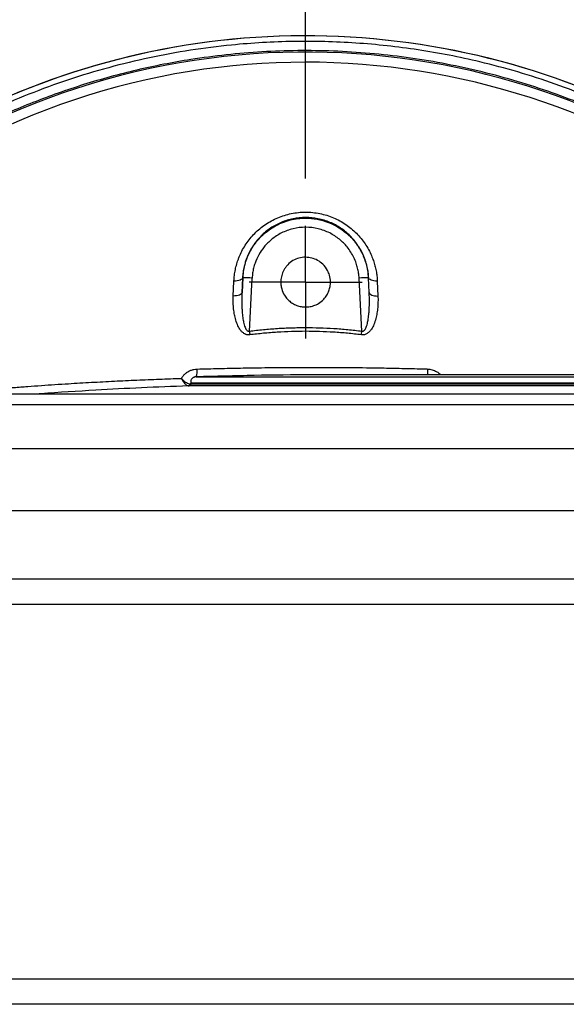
# Model space of a CAD drawing. Header units: millimetres. Extents: x 19 to 819, y 19 to 629.
# Tile 25 of 56: x 411 to 455, y 482 to 562. Entities that reach past the tile are written whole.
import ezdxf

# ---------------------------------------------------------------- set-up
doc = ezdxf.new("R2010")
doc.units = ezdxf.units.MM
doc.header["$LTSCALE"] = 3
doc.linetypes.add('CENTERX2', pattern=[20.32, 12.7, -2.54, 2.54, -2.54])
doc.layers.add('CENTER', color=40, linetype='CENTERX2')
doc.layers.add('DIMENSIONS', color=140, linetype='Continuous', lineweight=25)
doc.styles.add('SLDTEXTSTYLE0', font='TXT', dxfattribs={"width": 0.7})
doc.dimstyles.new('SLDDIMSTYLE1', dxfattribs={"dimtxt": 6.474023, "dimasz": 9.906, "dimexe": 0, "dimexo": 0.0625, "dimgap": 1.618506, "dimtad": 0, "dimtih": 1, "dimtoh": 1, "dimrnd": 1e-09, "dimzin": 12, "dimdsep": 46, "dimtxsty": 'SLDTEXTSTYLE0', "dimsah": 1, "dimcen": 0.09, "dimadec": 0, "dimazin": 3, "dimtfac": 1, "dimtofl": 0, "dimtmove": 0, "dimatfit": 3, "dimfxl": 0, "dimfrac": 2, "dimtolj": 1, "dimtzin": 12, "dimarcsym": 0})
doc.dimstyles.new('SLDDIMSTYLE7', dxfattribs={"dimtxt": 6.474023, "dimasz": 9.906, "dimexe": 0, "dimexo": 0.0625, "dimgap": 1.618506, "dimtad": 0, "dimtih": 1, "dimtoh": 1, "dimrnd": 1e-09, "dimzin": 12, "dimdsep": 46, "dimtxsty": 'SLDTEXTSTYLE0', "dimsah": 1, "dimcen": 0, "dimadec": 0, "dimazin": 3, "dimtfac": 1, "dimtofl": 0, "dimtmove": 0, "dimatfit": 3, "dimfxl": 0, "dimfrac": 2, "dimtolj": 1, "dimtzin": 12, "dimarcsym": 0})

# ---------------------------------------------------------------- blocks, each defined once
blk = doc.blocks.new('_D_17')
at = {"layer": 'DIMENSIONS'}
for p, q in [((434.212, 548.818), (434.212, 596.443)), ((495, 503.288), (495, 596.443)), ((434.212, 586.918), (446.108, 586.918)), ((454.88, 586.918), (452.706, 586.918)), ((452.706, 586.918), (452.706, 576.629)), ((474.118, 586.918), (476.292, 586.918)), ((476.292, 586.918), (476.292, 576.629)), ((495, 586.918), (482.891, 586.918)), ((452.706, 576.629), (454.88, 576.629)), ((476.292, 576.629), (474.118, 576.629))]:
    blk.add_line(p, q, dxfattribs=at)
for points in [[(434.212, 586.918), (444.118, 585.394), (444.118, 588.442)], [(495, 586.918), (485.094, 588.442), (485.094, 585.394)]]:
    blk.add_solid(points, dxfattribs=at)
at = {"layer": 'DIMENSIONS', "char_height": 6.35, "attachment_point": 1, "style": 'SLDTEXTSTYLE0'}
for s, insert in [('60.8', (454.88, 596.553)), ('2.39', (454.88, 584.815))]:
    blk.add_mtext(s, dxfattribs=dict(at, insert=insert))
blk = doc.blocks.new('_D_18')
at = {"layer": 'DIMENSIONS'}
for p, q in [((359.923, 554.914), (359.923, 596.443)), ((434.212, 548.818), (434.212, 596.443)), ((359.923, 586.918), (377.998, 586.918)), ((386.77, 586.918), (384.596, 586.918)), ((384.596, 586.918), (384.596, 576.629)), ((406.008, 586.918), (408.182, 586.918)), ((408.182, 586.918), (408.182, 576.629)), ((434.212, 586.918), (414.781, 586.918)), ((384.596, 576.629), (386.77, 576.629)), ((408.182, 576.629), (406.008, 576.629))]:
    blk.add_line(p, q, dxfattribs=at)
for points in [[(359.923, 586.918), (369.829, 585.394), (369.829, 588.442)], [(434.212, 586.918), (424.306, 588.442), (424.306, 585.394)]]:
    blk.add_solid(points, dxfattribs=at)
at = {"layer": 'DIMENSIONS', "char_height": 6.35, "attachment_point": 1, "style": 'SLDTEXTSTYLE0'}
for s, insert in [('74.3', (386.77, 596.553)), ('2.92', (386.77, 584.815))]:
    blk.add_mtext(s, dxfattribs=dict(at, insert=insert))
blk = doc.blocks.new('_D_19')
at = {"layer": 'DIMENSIONS'}
for p, q in [((522.004, 561.55), (519.83, 561.55)), ((519.83, 561.55), (519.83, 551.261)), ((541.242, 561.55), (543.416, 561.55)), ((543.416, 561.55), (543.416, 551.261)), ((477.21, 542.476), (495.373, 560.639)), ((495.373, 560.639), (514.423, 560.639)), ((519.83, 551.261), (522.004, 551.261)), ((543.416, 551.261), (541.242, 551.261))]:
    blk.add_line(p, q, dxfattribs=at)
blk.add_solid([(477.21, 542.476), (485.293, 548.403), (483.137, 550.558)], dxfattribs=at)
at = {"layer": 'DIMENSIONS', "char_height": 6.35, "attachment_point": 1, "style": 'SLDTEXTSTYLE0'}
for s, insert in [('%%c', (514.423, 571.185)), ('121.6', (524.198, 571.185)), ('4.79', (522.004, 559.447))]:
    blk.add_mtext(s, dxfattribs=dict(at, insert=insert))
blk = doc.blocks.new('SW_CENTERMARKSYMBOL_8')
at = {"layer": 'CENTER', "color": 0}
for p, q in [((0, 2.54), (0, 4.54)), ((0, 0), (0, 2.54)), ((-2.54, 0), (-4.54, 0)), ((0, 0), (-2.54, 0)), ((0, 0), (0, -2.54)), ((0, 0), (2.54, 0)), ((2.54, 0), (4.54, 0)), ((0, -2.54), (0, -4.54))]:
    blk.add_line(p, q, dxfattribs=at)

msp = doc.modelspace()

# ---------------------------------------------------------------- linework, layer by layer
for p, q in [((428.397, 539.351), (428.449, 540.552)), ((429.1, 539.626), (429.163, 540.826)), ((429.153, 540.826), (429.1, 539.626)), ((429.153, 540.826), (429.163, 540.826)), ((429.689, 536.529), (429.912, 540.8)), ((438.736, 536.529), (438.513, 540.8)), ((439.324, 539.626), (439.262, 540.826)), ((439.262, 540.826), (439.271, 540.826)), ((439.324, 539.626), (439.271, 540.826)), ((439.976, 540.552), (440.028, 539.351)), ((425.414, 532.849), (481.168, 532.849)), ((481.171, 532.999), (434.812, 532.999)), ((481.168, 532.119), (424.807, 532.119)), ((424.978, 532.354), (424.975, 532.3)), ((424.975, 532.3), (424.975, 532.296)), ((424.975, 532.296), (481.171, 532.296)), ((424.978, 532.354), (481.159, 532.354)), ((481.164, 531.456), (404.602, 531.456)), ((481.165, 531.459), (404.656, 531.459)), ((475.5, 522.055), (390.653, 522.055)), ((390.422, 516.591), (480.173, 516.591)), ((480.298, 514.537), (390.079, 514.537)), ((390.079, 484.419), (480.298, 484.419)), ((480.173, 482.364), (390.422, 482.364))]:
    msp.add_line(p, q)
at = {"flags": 128}
for points in [[(429.153, 540.826), (429.136, 540.77), (429.093, 540.717), (429.027, 540.668), (428.94, 540.627), (428.835, 540.594), (428.715, 540.569), (428.585, 540.555), (428.449, 540.552)], [(439.976, 540.552), (439.84, 540.555), (439.709, 540.569), (439.59, 540.594), (439.485, 540.627), (439.398, 540.668), (439.332, 540.717), (439.289, 540.77), (439.271, 540.826)], [(429.1, 539.626), (429.082, 539.57), (429.04, 539.517), (428.974, 539.469), (428.887, 539.427), (428.783, 539.394), (428.663, 539.369), (428.533, 539.355), (428.397, 539.351)], [(439.324, 539.626), (439.342, 539.57), (439.385, 539.517), (439.451, 539.469), (439.537, 539.427), (439.642, 539.394), (439.762, 539.369), (439.891, 539.355), (440.028, 539.351)]]:
    msp.add_lwpolyline(points, dxfattribs=at)
for centre, radius, start, end in [((434.212, 499.478), 60.808, 32.0413, 144.8035), ((434.212, 499.478), 60.809, 32.04012, 144.76604), ((434.212, 499.478), 59.5, 33.68687, 326.31313), ((434.212, 499.478), 58.682, 34.61109, 325.34624), ((429.146, 529.628), 11.198, 86.08225, 89.91683), ((439.278, 529.628), 11.198, 90.08317, 93.91775), ((738.947, 575.755), 311.736, 187.22882, 187.28471), ((129.478, 575.755), 311.736, 352.71529, 352.77118), ((424.142, 533.325), 1.357, 339.49135, 6.40374), ((447.666, 533.491), 3.666, 180.17999, 187.72036), ((424.764, 532.291), 0.173, 273.16496, 356.4846)]:
    msp.add_arc(centre, radius, start, end)
for points, knots in [([(484.998, 532.015), (484.669, 532.544), (483.624, 534.229), (481.707, 536.768), (479.316, 539.637), (476.88, 542.213), (474.33, 544.616), (471.676, 546.841), (468.932, 548.888), (465.194, 551.361), (460.362, 554.009), (454.367, 556.493), (448.65, 558.178), (443.275, 559.225), (438.263, 559.772), (433.248, 559.899), (427.691, 559.58), (421.612, 558.635), (415.093, 556.862), (409.368, 554.591), (404.416, 552.046), (400.173, 549.405), (396.087, 546.362), (392.576, 543.249), (389.581, 540.167), (387.038, 537.193), (384.627, 533.958), (382.356, 530.473), (381.036, 527.991), (380.366, 526.731)], [0, 0, 0, 0, 0.01472, 0.046856, 0.075086, 0.102998, 0.130593, 0.157869, 0.184828, 0.211468, 0.263775, 0.31481, 0.364575, 0.404413, 0.444115, 0.483602, 0.522862, 0.575569, 0.628701, 0.682258, 0.720841, 0.760178, 0.800272, 0.84112, 0.870974, 0.901789, 0.933566, 0.966302, 1, 1, 1, 1]), ([(483.885, 532.42), (482.893, 533.84), (480.898, 536.697), (477.37, 540.705), (473.439, 544.481), (469.036, 547.97), (464.266, 551.07), (459.123, 553.742), (453.71, 555.918), (448.074, 557.558), (442.303, 558.642), (436.493, 559.145), (430.696, 559.085), (425.408, 558.514), (420.623, 557.582), (416.381, 556.42), (412.309, 554.979), (408.419, 553.279), (404.775, 551.37), (401.347, 549.265), (398.18, 547.02), (395.241, 544.637), (392.527, 542.141), (389.884, 539.394), (387.308, 536.342), (384.925, 533.071), (382.813, 529.76), (381.628, 527.52), (381.035, 526.399)], [0, 0, 0, 0, 0.041756, 0.083993, 0.128503, 0.173057, 0.219256, 0.265503, 0.312594, 0.359736, 0.406827, 0.453969, 0.500165, 0.546413, 0.58203, 0.617631, 0.652378, 0.686113, 0.719926, 0.75149, 0.783057, 0.813486, 0.842668, 0.871915, 0.905381, 0.938904, 0.969438, 1, 1, 1, 1]), ([(428.449, 540.552), (428.453, 540.629), (428.461, 540.783), (428.485, 541.015), (428.518, 541.245), (428.56, 541.474), (428.612, 541.702), (428.673, 541.929), (428.744, 542.155), (428.824, 542.38), (429.018, 542.858), (429.399, 543.565), (430.098, 544.417), (430.954, 545.135), (431.955, 545.68), (433.051, 546.024), (433.824, 546.101), (434.592, 546.102), (435.366, 546.025), (436.462, 545.683), (437.465, 545.139), (438.323, 544.421), (439.024, 543.567), (439.437, 542.802), (439.669, 542.201), (439.793, 541.794), (439.886, 541.383), (439.95, 540.969), (439.967, 540.691), (439.976, 540.552)], [0, 0, 0, 0, 0.013862, 0.027688, 0.041497, 0.055306, 0.069136, 0.083005, 0.096933, 0.110939, 0.125044, 0.18762, 0.249819, 0.312651, 0.374675, 0.437329, 0.499614, 0.50001, 0.56222, 0.624921, 0.686894, 0.749933, 0.812211, 0.875073, 0.900339, 0.925351, 0.950225, 0.975072, 1, 1, 1, 1]), ([(439.271, 540.826), (439.267, 540.904), (439.258, 541.057), (439.232, 541.281), (439.199, 541.498), (439.157, 541.707), (439.108, 541.906), (439.053, 542.097), (438.993, 542.279), (438.929, 542.453), (438.759, 542.864), (438.424, 543.471), (437.804, 544.218), (437.056, 544.834), (436.177, 545.308), (435.22, 545.602), (434.543, 545.669), (433.875, 545.669), (433.197, 545.6), (432.24, 545.304), (431.362, 544.83), (430.616, 544.214), (429.998, 543.467), (429.641, 542.819), (429.44, 542.31), (429.334, 541.979), (429.246, 541.619), (429.181, 541.232), (429.163, 540.964), (429.153, 540.826)], [0, 0, 0, 0, 0.016103, 0.031694, 0.046772, 0.061337, 0.075389, 0.088929, 0.101955, 0.114469, 0.12647, 0.191985, 0.252266, 0.315974, 0.376618, 0.438846, 0.500007, 0.500392, 0.561623, 0.623936, 0.684542, 0.748225, 0.808285, 0.873552, 0.895519, 0.919146, 0.944436, 0.971388, 1, 1, 1, 1]), ([(429.163, 540.826), (429.168, 540.903), (429.178, 541.055), (429.205, 541.28), (429.242, 541.499), (429.287, 541.711), (429.339, 541.917), (429.399, 542.115), (429.465, 542.307), (429.537, 542.491), (429.614, 542.668), (429.695, 542.837), (429.78, 542.999), (429.869, 543.153), (429.96, 543.301), (430.054, 543.441), (430.149, 543.574), (430.246, 543.7), (430.343, 543.819), (430.441, 543.932), (430.539, 544.038), (430.636, 544.138), (431.016, 544.508), (431.762, 545.049), (432.962, 545.516), (433.801, 545.619), (434.832, 545.619), (436.115, 545.381), (437.295, 544.632), (437.883, 544.044), (438.069, 543.837), (438.254, 543.606), (438.435, 543.35), (438.609, 543.068), (438.772, 542.758), (438.919, 542.422), (439.048, 542.059), (439.151, 541.67), (439.229, 541.257), (439.251, 540.971), (439.262, 540.826)], [0, 0, 0, 0, 0.015105, 0.029893, 0.044366, 0.058522, 0.072362, 0.085886, 0.099094, 0.111986, 0.124561, 0.136821, 0.148764, 0.16039, 0.171701, 0.182695, 0.193373, 0.203734, 0.21378, 0.223509, 0.232921, 0.242018, 0.250798, 0.336798, 0.420008, 0.500428, 0.500438, 0.621813, 0.749414, 0.766405, 0.784554, 0.803862, 0.824327, 0.845951, 0.868732, 0.892671, 0.917767, 0.944021, 0.971432, 1, 1, 1, 1]), ([(438.513, 540.8), (438.509, 540.867), (438.5, 541.001), (438.475, 541.201), (438.441, 541.4), (438.398, 541.597), (438.345, 541.792), (438.253, 542.081), (438.099, 542.454), (437.853, 542.895), (437.571, 543.285), (437.263, 543.626), (436.815, 544.031), (436.148, 544.463), (435.22, 544.803), (434.212, 544.922), (433.204, 544.803), (432.276, 544.463), (431.488, 543.952), (430.881, 543.345), (430.432, 542.687), (430.171, 542.101), (430.023, 541.601), (429.943, 541.204), (429.922, 540.935), (429.912, 540.8)], [0, 0, 0, 0, 0.0154695, 0.0308893, 0.0462933, 0.0617156, 0.0771903, 0.0927509, 0.1312476, 0.1696336, 0.2084433, 0.2415792, 0.2751139, 0.3468242, 0.4224101, 0.500094, 0.577778, 0.6533639, 0.7250742, 0.7916592, 0.8491459, 0.9072686, 0.9380774, 0.9688952, 1, 1, 1, 1]), ([(434.212, 542.468), (434.38, 542.467), (434.717, 542.427), (435.191, 542.236), (435.646, 541.907), (435.962, 541.486), (436.166, 540.984), (436.23, 540.544), (436.193, 540.115), (436.095, 539.756), (435.927, 539.408), (435.651, 539.05), (435.294, 538.76), (434.874, 538.562), (434.461, 538.468), (434.055, 538.461), (433.67, 538.529), (433.321, 538.664), (433.002, 538.859), (432.724, 539.113), (432.465, 539.459), (432.293, 539.846), (432.214, 540.244), (432.205, 540.615), (432.271, 541.019), (432.419, 541.378), (432.594, 541.656), (432.829, 541.932), (433.177, 542.216), (433.676, 542.426), (434.031, 542.469), (434.212, 542.468)], [0, 0, 0, 0, 0.040055, 0.080206, 0.120734, 0.173114, 0.203494, 0.249611, 0.27773, 0.30614, 0.337931, 0.36965, 0.413467, 0.446602, 0.479864, 0.513763, 0.543159, 0.572831, 0.602549, 0.632091, 0.662377, 0.705393, 0.731995, 0.758775, 0.79394, 0.828956, 0.850774, 0.872391, 0.915414, 0.95687, 1, 1, 1, 1]), ([(429.1, 539.626), (429.096, 539.519), (429.087, 539.32), (429.083, 539.043), (429.082, 538.726), (429.092, 538.372), (429.119, 537.944), (429.165, 537.541), (429.229, 537.194), (429.299, 536.942), (429.366, 536.77), (429.439, 536.644), (429.515, 536.561), (429.602, 536.515), (429.661, 536.524), (429.689, 536.529)], [0, 0, 0, 0, 0.096472, 0.179805, 0.249998, 0.382799, 0.499769, 0.637903, 0.749551, 0.818576, 0.874629, 0.916532, 0.949293, 0.975519, 1, 1, 1, 1]), ([(438.736, 536.529), (438.75, 536.525), (438.777, 536.519), (438.82, 536.522), (438.861, 536.536), (438.902, 536.56), (438.941, 536.595), (438.978, 536.639), (439.015, 536.694), (439.066, 536.789), (439.126, 536.941), (439.196, 537.193), (439.26, 537.541), (439.306, 537.944), (439.333, 538.373), (439.343, 538.771), (439.342, 539.195), (439.331, 539.471), (439.324, 539.626)], [0, 0, 0, 0, 0.012455, 0.024611, 0.037214, 0.05094, 0.066313, 0.083713, 0.103401, 0.125558, 0.181427, 0.250552, 0.362209, 0.500669, 0.617538, 0.750295, 0.860206, 1, 1, 1, 1]), ([(429.727, 536.227), (429.7, 536.224), (429.645, 536.219), (429.563, 536.224), (429.482, 536.239), (429.403, 536.264), (429.325, 536.3), (429.21, 536.368), (429.066, 536.492), (428.881, 536.73), (428.701, 537.08), (428.561, 537.51), (428.465, 537.972), (428.41, 538.423), (428.385, 538.889), (428.393, 539.195), (428.397, 539.351)], [0, 0, 0, 0, 0.020475, 0.040661, 0.06095, 0.081728, 0.103356, 0.126151, 0.184403, 0.251461, 0.365633, 0.500959, 0.619608, 0.750557, 0.87211, 1, 1, 1, 1]), ([(440.028, 539.351), (440.03, 539.273), (440.036, 539.118), (440.034, 538.887), (440.027, 538.66), (440.006, 538.352), (439.961, 537.975), (439.864, 537.515), (439.725, 537.081), (439.545, 536.731), (439.359, 536.492), (439.204, 536.359), (439.063, 536.279), (438.944, 536.237), (438.821, 536.218), (438.739, 536.224), (438.697, 536.227)], [0, 0, 0, 0, 0.063893, 0.126681, 0.188418, 0.249153, 0.378381, 0.498443, 0.633453, 0.748623, 0.815548, 0.874231, 0.907789, 0.939128, 0.96943, 1, 1, 1, 1]), ([(429.689, 536.529), (429.877, 536.552), (430.251, 536.597), (430.815, 536.655), (431.379, 536.704), (431.944, 536.744), (432.51, 536.776), (433.077, 536.798), (433.644, 536.811), (434.401, 536.817), (435.345, 536.803), (436.477, 536.749), (437.608, 536.661), (438.36, 536.573), (438.736, 536.529)], [0, 0, 0, 0, 0.062476, 0.124928, 0.187372, 0.249823, 0.312296, 0.374808, 0.437373, 0.500007, 0.624931, 0.749822, 0.874803, 1, 1, 1, 1]), ([(438.697, 536.227), (438.511, 536.25), (438.139, 536.295), (437.394, 536.371), (436.086, 536.475), (434.962, 536.51), (433.831, 536.51), (433.072, 536.498), (431.942, 536.443), (430.828, 536.357), (430.093, 536.27), (429.727, 536.227)], [0, 0, 0, 0, 0.062504, 0.125008, 0.250008, 0.499979, 0.499987, 0.627279, 0.753047, 0.877289, 1, 1, 1, 1]), ([(424.237, 532.728), (424.258, 532.765), (424.3, 532.836), (424.375, 532.937), (424.457, 533.03), (424.548, 533.116), (424.646, 533.194), (424.788, 533.288), (424.981, 533.382), (425.231, 533.457), (425.404, 533.47), (425.491, 533.476)], [0, 0, 0, 0, 0.085288, 0.168846, 0.251307, 0.333327, 0.415569, 0.498687, 0.664978, 0.830298, 1, 1, 1, 1]), ([(425.491, 533.476), (425.783, 533.484), (426.366, 533.501), (427.24, 533.522), (428.113, 533.542), (428.984, 533.559), (430.292, 533.581), (432.034, 533.602), (434.3, 533.614), (436.657, 533.61), (438.829, 533.59), (440.731, 533.559), (442.365, 533.525), (443.454, 533.495), (444, 533.48)], [0, 0, 0, 0, 0.047472, 0.094769, 0.14194, 0.189036, 0.236108, 0.353723, 0.471051, 0.602639, 0.734772, 0.822742, 0.911045, 1, 1, 1, 1]), ([(444, 533.48), (444.131, 533.467), (444.396, 533.44), (444.756, 533.27), (444.993, 533.118), (445.083, 533.009), (445.092, 532.999)], [0, 0, 0, 0, 0.319697, 0.645714, 0.965174, 1, 1, 1, 1]), ([(406.187, 531.606), (406.573, 531.641), (407.341, 531.712), (408.487, 531.811), (409.622, 531.905), (410.745, 531.994), (411.857, 532.077), (412.959, 532.156), (414.051, 532.229), (415.395, 532.315), (416.987, 532.409), (418.824, 532.506), (420.64, 532.591), (422.442, 532.666), (423.64, 532.708), (424.237, 532.728)], [0, 0, 0, 0, 0.065222, 0.129609, 0.193187, 0.255985, 0.318036, 0.379374, 0.440035, 0.50006, 0.60294, 0.704082, 0.803766, 0.902295, 1, 1, 1, 1]), ([(424.936, 532.28), (424.902, 532.267), (424.854, 532.267), (424.748, 532.293), (424.69, 532.319), (424.501, 532.436), (424.367, 532.564), (424.237, 532.728)], [0, 0, 0, 0, 0.25, 0.25, 0.5, 0.5, 1, 1, 1, 1]), ([(424.774, 532.119), (424.747, 532.118), (424.709, 532.135), (424.627, 532.193), (424.582, 532.234), (424.439, 532.395), (424.337, 532.546), (424.237, 532.728)], [0, 0, 0, 0, 0.25, 0.25, 0.5, 0.5, 1, 1, 1, 1]), ([(425.414, 532.849), (425.396, 532.848), (425.363, 532.846), (425.311, 532.838), (425.262, 532.824), (425.201, 532.8), (425.128, 532.757), (425.058, 532.691), (425.008, 532.613), (424.979, 532.53), (424.967, 532.441), (424.975, 532.384), (424.978, 532.354)], [0, 0, 0, 0, 0.06219, 0.120158, 0.174721, 0.226864, 0.33014, 0.440311, 0.557287, 0.694782, 0.835345, 1, 1, 1, 1]), ([(434.818, 532.998), (434.797, 532.998), (433.22, 533.011), (430.076, 532.971), (426.97, 532.89), (425.414, 532.849)], [0, 0, 0, 0, 0.006549, 0.502458, 1, 1, 1, 1]), ([(424.774, 532.119), (423.516, 532.072), (421.028, 531.979), (417.078, 531.764), (414.289, 531.592), (412.732, 531.466), (412.637, 531.459)], [0, 0, 0, 0, 0.308105, 0.609744, 0.97605, 1, 1, 1, 1]), ([(424.807, 532.119), (424.802, 532.119), (424.793, 532.119), (424.78, 532.119), (424.774, 532.119)], [0, 0, 0, 0, 0.503112, 1, 1, 1, 1]), ([(424.975, 532.296), (424.975, 532.283), (424.973, 532.254), (424.955, 532.208), (424.921, 532.163), (424.869, 532.128), (424.828, 532.122), (424.807, 532.119)], [0, 0, 0, 0, 0.14453, 0.322814, 0.532407, 0.763602, 1, 1, 1, 1]), ([(397.992, 530.633), (398.025, 530.633), (398.101, 530.633), (398.247, 530.633), (398.444, 530.633), (398.707, 530.633), (399.049, 530.633), (399.488, 530.633), (400.041, 530.633), (400.73, 530.633), (401.576, 530.633), (402.604, 530.633), (403.839, 530.633), (405.307, 530.633), (407.036, 530.633), (409.053, 530.633), (411.386, 530.633), (414.062, 530.633), (417.108, 530.633), (420.547, 530.633), (424.401, 530.633), (427.702, 530.633), (431.084, 530.633), (433.707, 530.633), (437.181, 530.633), (440.028, 530.633), (444.552, 530.633), (447.971, 530.633), (450.823, 530.633), (451.458, 530.633), (452.161, 530.633), (452.933, 530.633), (453.775, 530.633), (454.688, 530.633), (455.671, 530.633), (456.726, 530.633), (457.853, 530.633), (459.054, 530.633), (460.328, 530.633), (461.676, 530.633), (463.099, 530.633), (464.598, 530.633), (466.172, 530.633), (467.821, 530.633), (469.547, 530.633), (471.348, 530.633), (472.576, 530.633), (473.202, 530.633)], [0, 0, 0, 0, 0.0079159, 0.0180211, 0.0303155, 0.0447992, 0.0614721, 0.0803341, 0.1013853, 0.1246256, 0.1500549, 0.1776732, 0.2074803, 0.2394763, 0.273661, 0.3100344, 0.3485964, 0.3893469, 0.4322857, 0.4774129, 0.5247282, 0.5742316, 0.5917113, 0.6375779, 0.658892, 0.7004145, 0.7242236, 0.7932441, 0.7985657, 0.8045052, 0.8110625, 0.8182376, 0.8260305, 0.8344412, 0.8434698, 0.8531161, 0.8633802, 0.8742622, 0.8857619, 0.8978794, 0.9106147, 0.9239678, 0.9379387, 0.9525274, 0.9677338, 0.983558, 1, 1, 1, 1]), ([(397.992, 530.622), (398.025, 530.622), (398.091, 530.622), (398.202, 530.622), (398.322, 530.622), (398.452, 530.622), (398.593, 530.622), (398.743, 530.622), (398.904, 530.621), (399.075, 530.621), (399.257, 530.621), (399.449, 530.621), (399.651, 530.621), (399.865, 530.621), (400.088, 530.621), (400.323, 530.621), (400.568, 530.621), (400.824, 530.621), (401.09, 530.621), (401.368, 530.621), (401.656, 530.621), (401.955, 530.62), (402.265, 530.62), (402.586, 530.62), (402.918, 530.62), (403.261, 530.62), (403.615, 530.62), (403.98, 530.62), (404.357, 530.62), (404.744, 530.62), (405.143, 530.62), (405.552, 530.62), (405.972, 530.62), (406.404, 530.62), (406.846, 530.62), (407.299, 530.62), (407.763, 530.62), (408.237, 530.62), (408.723, 530.62), (409.219, 530.619), (409.725, 530.619), (410.243, 530.619), (410.771, 530.619), (411.309, 530.619), (411.858, 530.619), (412.418, 530.619), (412.987, 530.619), (413.567, 530.619), (414.157, 530.619), (414.757, 530.619), (415.367, 530.619), (415.987, 530.619), (416.616, 530.619), (417.255, 530.619), (417.903, 530.619), (418.56, 530.619), (419.227, 530.619), (419.902, 530.619), (420.587, 530.619), (421.28, 530.619), (421.982, 530.619), (422.693, 530.619), (423.412, 530.619), (424.139, 530.619), (424.874, 530.619), (425.617, 530.619), (426.368, 530.619), (427.127, 530.619), (427.892, 530.619), (428.665, 530.619), (429.445, 530.619), (430.232, 530.619), (431.025, 530.619), (431.825, 530.619), (432.631, 530.619), (433.444, 530.619), (434.262, 530.619), (435.086, 530.619), (435.916, 530.619), (436.75, 530.619), (437.591, 530.619), (438.436, 530.619), (439.286, 530.619), (440.14, 530.62), (440.999, 530.62), (441.862, 530.62), (442.729, 530.62), (443.6, 530.62), (444.475, 530.62), (445.353, 530.62), (446.234, 530.62), (447.118, 530.62), (448.005, 530.62), (448.894, 530.62), (449.786, 530.62), (450.68, 530.62), (451.576, 530.62), (452.473, 530.62), (453.373, 530.62), (454.274, 530.62), (455.176, 530.62), (456.079, 530.621), (456.983, 530.621), (457.888, 530.621), (458.793, 530.621), (459.698, 530.621), (460.604, 530.621), (461.51, 530.621), (462.415, 530.621), (463.32, 530.621), (464.225, 530.621), (465.129, 530.621), (466.031, 530.621), (466.933, 530.621), (467.833, 530.622), (468.732, 530.622), (469.63, 530.622), (470.525, 530.622), (471.419, 530.622), (472.311, 530.622), (472.906, 530.622), (473.202, 530.622)], [0, 0, 0, 0, 0.0077886, 0.0156054, 0.0234504, 0.0313231, 0.0392235, 0.0471514, 0.0551066, 0.0630891, 0.0710985, 0.0791346, 0.0871967, 0.0952844, 0.1033971, 0.1115343, 0.1196956, 0.1278805, 0.1360886, 0.1443194, 0.1525725, 0.1608476, 0.1691442, 0.1774621, 0.1858008, 0.1941602, 0.2025398, 0.2109395, 0.2193586, 0.2277966, 0.2362528, 0.2447267, 0.2532176, 0.261725, 0.2702482, 0.2787867, 0.28734, 0.2959074, 0.3044885, 0.3130826, 0.3216894, 0.3303084, 0.338939, 0.3475808, 0.3562333, 0.3648961, 0.3735685, 0.3822498, 0.3909393, 0.3996366, 0.4083408, 0.4170514, 0.4257677, 0.4344892, 0.4432151, 0.4519448, 0.4606778, 0.4694134, 0.478151, 0.48689, 0.4956299, 0.5043701, 0.51311, 0.521849, 0.5305866, 0.5393222, 0.5480552, 0.5567849, 0.5655108, 0.5742323, 0.5829486, 0.5916592, 0.6003634, 0.6090607, 0.6177502, 0.6264315, 0.6351039, 0.6437667, 0.6524192, 0.661061, 0.6696916, 0.6783106, 0.6869174, 0.6955115, 0.7040926, 0.71266, 0.7212133, 0.7297518, 0.738275, 0.7467824, 0.7552733, 0.7637472, 0.7722034, 0.7806414, 0.7890605, 0.7974602, 0.8058398, 0.8141992, 0.8225379, 0.8308558, 0.8391524, 0.8474275, 0.8556806, 0.8639114, 0.8721195, 0.8803044, 0.8884657, 0.8966029, 0.9047156, 0.9128033, 0.9208654, 0.9289015, 0.9369109, 0.9448934, 0.9528486, 0.9607765, 0.9686769, 0.9765496, 0.9843946, 0.9922114, 1, 1, 1, 1]), ([(390.653, 522.055), (390.653, 522.125), (390.654, 522.265), (390.663, 522.476), (390.676, 522.687), (390.694, 522.898), (390.729, 523.211), (390.794, 523.621), (390.904, 524.124), (391.042, 524.606), (391.206, 525.073), (391.389, 525.503), (391.556, 525.839), (391.689, 526.076), (391.786, 526.235), (391.873, 526.363), (391.981, 526.509), (392.107, 526.657), (392.234, 526.782), (392.351, 526.877), (392.491, 526.968), (392.646, 527.04), (392.819, 527.082), (392.959, 527.092), (393.13, 527.091), (393.365, 527.092), (393.729, 527.092), (394.322, 527.092), (395.189, 527.092), (396.409, 527.092), (397.829, 527.092), (399.094, 527.092), (400.083, 527.092), (400.721, 527.092), (401.392, 527.092), (402.095, 527.092), (402.833, 527.092), (403.606, 527.092), (404.414, 527.092), (405.258, 527.092), (406.139, 527.092), (407.057, 527.092), (408.014, 527.092), (409.009, 527.092), (410.043, 527.092), (411.116, 527.092), (412.229, 527.092), (413.382, 527.092), (414.576, 527.092), (415.811, 527.092), (417.084, 527.092), (417.961, 527.092), (418.401, 527.092)], [0, 0, 0, 0, 0.003108, 0.006226, 0.009356, 0.0125, 0.015663, 0.023456, 0.031164, 0.039112, 0.046766, 0.054792, 0.062349, 0.066642, 0.070146, 0.073873, 0.078013, 0.085422, 0.093743, 0.101001, 0.109465, 0.125197, 0.139547, 0.156613, 0.165195, 0.188036, 0.218097, 0.250825, 0.312295, 0.37444, 0.437203, 0.500524, 0.522502, 0.544805, 0.567432, 0.590384, 0.613658, 0.637254, 0.66117, 0.685404, 0.709954, 0.734819, 0.759995, 0.785479, 0.811268, 0.837359, 0.863748, 0.890431, 0.917402, 0.944658, 0.972192, 1, 1, 1, 1]), ([(418.401, 527.092), (418.623, 527.092), (419.066, 527.092), (419.736, 527.092), (420.41, 527.092), (421.087, 527.092), (421.767, 527.092), (422.45, 527.092), (423.135, 527.092), (423.823, 527.092), (424.513, 527.092), (425.205, 527.092), (425.899, 527.092), (426.594, 527.092), (427.291, 527.092), (427.989, 527.092), (428.689, 527.092), (429.389, 527.092), (430.09, 527.092), (430.791, 527.092), (431.493, 527.092), (432.195, 527.092), (432.898, 527.092), (433.6, 527.092), (434.302, 527.092), (435.003, 527.092), (435.704, 527.092), (436.405, 527.092), (437.104, 527.092), (437.803, 527.092), (438.5, 527.092), (439.196, 527.092), (439.891, 527.092), (440.584, 527.092), (441.276, 527.092), (441.966, 527.092), (442.654, 527.092), (443.34, 527.092), (444.024, 527.092), (444.705, 527.092), (445.385, 527.092), (447.17, 527.092), (450.067, 527.092), (454.101, 527.092), (458.108, 527.092), (461.473, 527.092), (464.188, 527.092), (466.084, 527.092), (467.476, 527.091), (468.556, 527.092), (469.447, 527.083), (470.496, 527.042), (471.351, 526.971), (472.042, 526.881), (472.566, 526.787), (473.056, 526.663), (473.464, 526.516), (473.761, 526.371), (473.969, 526.243), (474.154, 526.085), (474.371, 525.848), (474.62, 525.511), (474.86, 525.08), (475.061, 524.612), (475.22, 524.129), (475.345, 523.623), (475.424, 523.165), (475.471, 522.756), (475.496, 522.406), (475.499, 522.172), (475.5, 522.055)], [0, 0, 0, 0, 0.013877, 0.027687, 0.041431, 0.055107, 0.068715, 0.082255, 0.095725, 0.109125, 0.122454, 0.135712, 0.148899, 0.162013, 0.175054, 0.188022, 0.200916, 0.213737, 0.226482, 0.239152, 0.251747, 0.264266, 0.276709, 0.289076, 0.301365, 0.313578, 0.325713, 0.33777, 0.349749, 0.36165, 0.373473, 0.385217, 0.396883, 0.408469, 0.419976, 0.431404, 0.442753, 0.454022, 0.465212, 0.476322, 0.487352, 0.498303, 0.56294, 0.626232, 0.688138, 0.748631, 0.78024, 0.811395, 0.834313, 0.842876, 0.859933, 0.874336, 0.890068, 0.898578, 0.905883, 0.914237, 0.921693, 0.925865, 0.929633, 0.933164, 0.937468, 0.945059, 0.953133, 0.960786, 0.968744, 0.97651, 0.984372, 0.989619, 0.994824, 1, 1, 1, 1])]:
    msp.add_open_spline(points, degree=3, knots=knots)
msp.add_open_spline([(424.975, 532.3), (424.966, 532.294), (424.953, 532.287), (424.936, 532.28)], degree=3)

# ---------------------------------------------------------------- block references
at = {"layer": 'CENTER'}
msp.add_blockref('SW_CENTERMARKSYMBOL_8', (434.212, 540.468), dxfattribs=at)

# ---------------------------------------------------------------- dimensions: what is measured, and where the dimension line sits
at = {"layer": 'DIMENSIONS'}
dim = msp.add_linear_dim(base=(359.923, 586.918), p1=(434.212, 545.008), p2=(359.923, 551.104), angle=0, dimstyle='SLDDIMSTYLE1', dxfattribs=at)
dim.commit()
dim.dimension.update_dxf_attribs({"geometry": '_D_18', "text_midpoint": (396.389, 586.918), "dimtype": 160})
dim = msp.add_linear_dim(base=(434.212, 586.918), p1=(495, 499.478), p2=(434.212, 545.008), dimstyle='SLDDIMSTYLE1', dxfattribs=at)
dim.commit()
dim.dimension.update_dxf_attribs({"geometry": '_D_17', "text_midpoint": (464.499, 586.918), "dimtype": 160})
dim = msp.add_diameter_dim_2p(p1=(391.214, 456.48), p2=(477.21, 542.476), dimstyle='SLDDIMSTYLE7', dxfattribs=at)
dim.commit()
dim.dimension.update_dxf_attribs({"geometry": '_D_19', "text_midpoint": (531.623, 560.639), "dimtype": 163})

doc.saveas('drawing.dxf')
